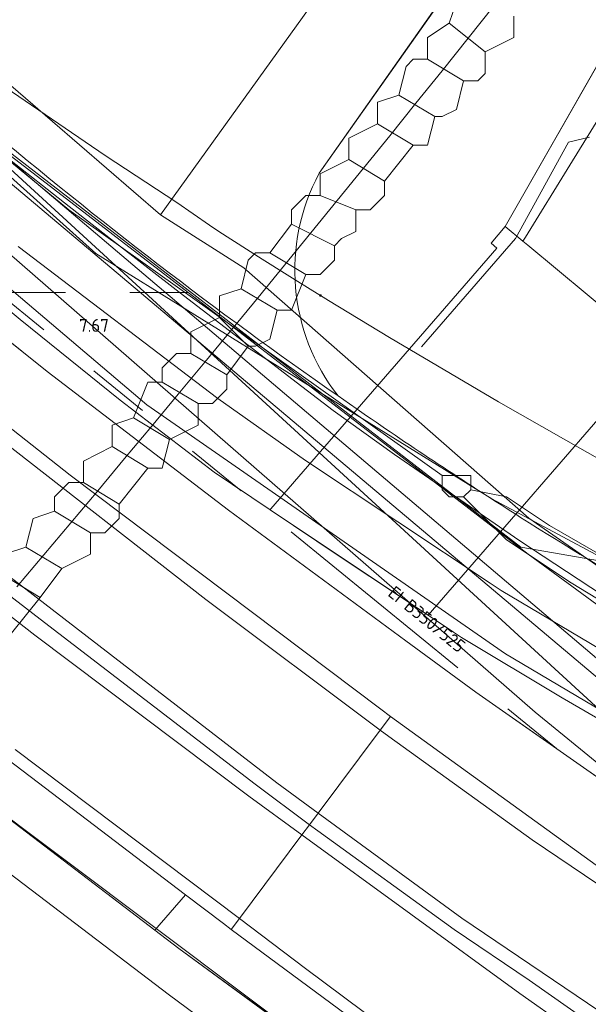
# Model space of a CAD drawing. Header units: metres. Extents: x 163628 to 167855, y 402678 to 405435.
# Tile 38 of 256: x 163945 to 163961, y 403128 to 403156. Entities that reach past the tile are written whole.
import ezdxf
from ezdxf.lldxf.tags import DXFTag

# ---------------------------------------------------------------- set-up
doc = ezdxf.new("R2010")
doc.units = ezdxf.units.M
doc.linetypes.add('X-CA190022.004-UO-WHM_Riolering gemeente_NLCS_v0.2$0$RI-GWA', pattern=[18.45, 6, -1.8, 1.75, -1.8, 1.75, -1.8, 1.75, -1.8])
doc.layers.get('0').update_dxf_attribs({"lineweight": 25})
for name, color, linetype, lineweight in [('X-CA190022.004-UO-BGT_Ondergrond$0$GE_117_WGIGeleideconstructie_Grens_GEM', 253, 'X-CA190022.004-UO-BGT_Ondergrond$0$Vangrail', 9), ('X-CA190022.004-UO-BGT_Ondergrond$0$GE_203_VGOHaag_Lijn_GEM', 253, 'X-CA190022.004-UO-BGT_Ondergrond$0$Heg', 9), ('X-CA190022.004-UO-BGT_Ondergrond$0$GE_214_Wegmarkering_Lijn_GEM', 253, 'Continuous', 9), ('X-CA190022.004-UO-BGT_Ondergrond$0$GE_244_Taludlijn_Lijn_GEM', 253, 'Continuous', 9), ('X-CA190022.004-UO-BGT_Ondergrond$0$GE_262_OSHMuurKleinerDan30cm_Lijn_GEM', 253, 'Continuous', 9), ('X-CA190022.004-UO-BGT_Ondergrond$0$GE_311_WGDRijbaanRegionaleweg_Vlak_GEM', 253, 'Continuous', 9), ('X-CA190022.004-UO-BGT_Ondergrond$0$GE_316_WGDFietspad_Vlak_GEM', 253, 'Continuous', 9), ('X-CA190022.004-UO-BGT_Ondergrond$0$GE_367_OWGBerm_groenvoorziening_grasenk_GEM', 253, 'Continuous', 9), ('X-CA190022.004-UO-BGT_Ondergrond$0$GE_401_OTDErf_Vlak_GEM', 253, 'Continuous', 9), ('X-CA190022.004-UO-BGT_Ondergrond$0$GE_461_BTDGraslandoverig_Vlak_GEM', 253, 'Continuous', 9), ('X-CA190022.004-UO-BGT_Ondergrond$0$GE_478_BTDGroenvoorziening_bosplantsoen_GEM', 253, 'Continuous', 9), ('X-CA190022.004-UO-KAD_Percelen$0$B-WE-KG-GRENS_PERCEEL-GV', 150, 'Continuous', 9), ('X-CA190022.004-UO-WHM_Riolering gemeente_NLCS_v0.2$0$B-WE-RI-BOB-T18', 214, 'Continuous', 15), ('X-CA190022.004-UO-WHM_Riolering gemeente_NLCS_v0.2$0$B-WE-RI-DIAMETER-T18', 214, 'Continuous', 15), ('X-CA190022.004-UO-WHM_Riolering gemeente_NLCS_v0.2$0$B-WE-RI-GWA_TRANSPORTLEIDING-G', 214, 'X-CA190022.004-UO-WHM_Riolering gemeente_NLCS_v0.2$0$RI-GWA', 15)]:
    doc.layers.add(name, color=color, linetype=linetype, lineweight=lineweight)
for name, color, linetype, lineweight, transparency in [('X-CA190022.004-UO-KLIC$0$B-OI-KL-DATA_EUROFIBER_0000560460_VECT_19O042615-G', 42, 'X-CA190022.004-UO-KLIC$0$1-200 EUROFIBER', 0, 0.25), ('X-CA190022.004-UO-KLIC$0$B-OI-KL-DATA_GLASNET VEGHEL B.V._0001106108_VECT_19O042615-G', 42, 'X-CA190022.004-UO-KLIC$0$KL-DATA-N', 0, 0.25), ('X-CA190022.004-UO-KLIC$0$B-OI-KL-DATA_KPN_0000546663_VECT_19O042615-G', 42, 'X-CA190022.004-UO-KLIC$0$1-200 TELEFONIE-KPN', 0, 0.25), ('X-CA190022.004-UO-KLIC$0$B-OI-KL-DATA_ZIGGO BV_0000546674_VECT_19O042615-G', 42, 'X-CA190022.004-UO-KLIC$0$1-200 ZIGGO', 0, 0.25), ('X-CA190022.004-UO-KLIC$0$B-OI-KL-WATER_BW_0000551269_VECT_19O042615-G', 42, 'X-CA190022.004-UO-KLIC$0$1-200 WATERLEIDING', 0, 0.25), ('X-CA190022.004-UO-KLIC$0$B-WE-KL-DATA_MANTELBUIS-G', 42, 'X-CA190022.004-UO-KLIC$0$1-200 DATA', 0, 0.25), ('X-CA190022.004-UO-KLIC$0$B-WE-KL-ET_LS-G', 42, 'X-CA190022.004-UO-KLIC$0$1-200 LAAGSPANNING', 0, 0.25), ('X-CA190022.004-UO-KLIC$0$B-WE-KL-ET_LS_HULPSTUK-S', 42, 'X-CA190022.004-UO-KLIC$0$1-200 LAAGSPANNING', 0, 0.25), ('X-CA190022.004-UO-KLIC$0$B-WE-KL-ET_LS_KABELBED-G', 42, 'X-CA190022.004-UO-KLIC$0$1-200 LAAGSPANNING', 0, 0.25), ('X-CA190022.004-UO-KLIC$0$B-WE-KL-ET_MS-G', 42, 'X-CA190022.004-UO-KLIC$0$1-200 MIDDENSPANNING', 0, 0.25), ('X-CA190022.004-UO-KLIC$0$B-WE-KL-ET_MS_DUCT-G', 42, 'X-CA190022.004-UO-KLIC$0$1-200 MIDDENSPANNING', 0, 0.25), ('X-CA190022.004-UO-KLIC$0$B-WE-KL-ET_MS_MANTELBUIS-G', 42, 'X-CA190022.004-UO-KLIC$0$1-200 MIDDENSPANNING', 0, 0.25), ('X-CA190022.004-UO-KLIC$0$B-WE-KL-GAS_LD-G', 42, 'X-CA190022.004-UO-KLIC$0$1-200 GASLEIDING LAGE DRUK', 0, 0.25), ('X-CA190022.004-UO-KLIC$0$V-WE-KL-ET_MS_KABELBED-G', 42, 'X-CA190022.004-UO-KLIC$0$1-200 MIDDENSPANNING', 0, 0.25)]:
    doc.layers.add(name, color=color, linetype=linetype, lineweight=lineweight, transparency=transparency)
doc.styles.add('X-CA190022.004-UO-KLIC$0$NLCS-ISO', font='NLCS-ISO.ttf')
doc.styles.add('X-CA190022.004-UO-KLIC$0$Standard', font='NLCS-ISO.ttf')
doc.styles.add('X-CA190022.004-UO-WHM_Riolering gemeente_NLCS_v0.2$0$NLCS-ISO-M200-T18', font='NLCS-ISO.ttf', dxfattribs={"height": 0.36})
doc.linetypes.add('X-CA190022.004-UO-BGT_Ondergrond$0$Heg', pattern='A,5,-1.5,[2,dgnlstyle-meierijstad.shx,S=0.007937,R=45,X=0,Y=0],-1.5', length=8)
doc.linetypes.add('X-CA190022.004-UO-BGT_Ondergrond$0$Vangrail', pattern='A,10,-1.5,[3,dgnlstyle-Veghel.shx,S=0.007937,R=90,X=0,Y=0.5],-1,[3,dgnlstyle-Veghel.shx,S=0.007937,R=270,X=0,Y=-0.5],-1.5', length=14)
doc.linetypes.add('X-CA190022.004-UO-KLIC$0$1-200 DATA', pattern='A,1.5,-0.6,["DATA",X-CA190022.004-UO-KLIC$0$NLCS-ISO,S=0.24,R=0,X=-0.5,Y=-0.12],-0.3', length=2.4)
doc.linetypes.add('X-CA190022.004-UO-KLIC$0$1-200 EUROFIBER', pattern='A,1.5,-0.6,["EURO",X-CA190022.004-UO-KLIC$0$NLCS-ISO,S=0.24,R=0,X=-0.5,Y=-0.12],-0.65', length=2.75)
doc.linetypes.add('X-CA190022.004-UO-KLIC$0$1-200 GASLEIDING LAGE DRUK', pattern='A,1.5,-0.6,["GAS LD",X-CA190022.004-UO-KLIC$0$NLCS-ISO,S=0.24,R=0,X=-0.5,Y=-0.12],-0.7', length=2.8)
doc.linetypes.add('X-CA190022.004-UO-KLIC$0$1-200 LAAGSPANNING', pattern='A,1.5,-0.6,["LS",X-CA190022.004-UO-KLIC$0$NLCS-ISO,S=0.24,R=0,X=-0.45,Y=-0.12],-0.05', length=2.15)
doc.linetypes.add('X-CA190022.004-UO-KLIC$0$1-200 MIDDENSPANNING', pattern='A,1.5,-0.6,["MS",X-CA190022.004-UO-KLIC$0$NLCS-ISO,S=0.24,R=0,X=-0.5,Y=-0.12],-0.05', length=2.15)
doc.linetypes.add('X-CA190022.004-UO-KLIC$0$1-200 TELEFONIE-KPN', pattern='A,1.5,-0.6,["KPN",X-CA190022.004-UO-KLIC$0$NLCS-ISO,S=0.24,R=0,X=-0.5,Y=-0.12],-0.3', length=2.4)
doc.linetypes.add('X-CA190022.004-UO-KLIC$0$1-200 WATERLEIDING', pattern='A,1.5,-0.6,["WATER",X-CA190022.004-UO-KLIC$0$NLCS-ISO,S=0.24,R=0,X=-0.5,Y=-0.12],-0.65', length=2.75)
doc.linetypes.add('X-CA190022.004-UO-KLIC$0$1-200 ZIGGO', pattern='A,1.5,-0.6,["ZIGGO",X-CA190022.004-UO-KLIC$0$NLCS-ISO,S=0.24,R=0,X=-0.5,Y=-0.12],-0.5', length=2.6)
tags = doc.linetypes.add('X-CA190022.004-UO-KLIC$0$KL-DATA-N', pattern='A,4,-1,[101,NLCS.SHX,S=0.5,R=0,X=0,Y=0],-1,4,-1,["D",X-CA190022.004-UO-KLIC$0$Standard,S=1,R=0,X=-0.25,Y=-0.5],-1.5', length=12.5).pattern_tags.tags
tags[18] = DXFTag(74, 10)

# ---------------------------------------------------------------- blocks, each defined once
blk = doc.blocks.new('X-CA190022.004-UO-KLIC$0$SKL-WTB_HULP_MOF-SO')
at = {"linetype": 'ByBlock', "lineweight": 18}
h = blk.add_hatch(color=0, dxfattribs=at)
h.dxf.hatch_style = 1
h.paths.add_polyline_path([(-0.5625, 0, 1), (0.5625, 0, 1)])
at = {"color": 0, "linetype": 'ByBlock', "lineweight": 18}
blk.add_circle((0, 0), 0.5625, dxfattribs=at)
at = {"color": 0, "linetype": 'ByBlock', "lineweight": 18, "style": 'X-CA190022.004-UO-KLIC$0$NLCS-ISO', "flags": 1}
for tag, p in [('TYPE', (1.5, 0)), ('OMSCHRIJVING', (1.5, -3)), ('LABEL', (1.5, -1.5))]:
    blk.add_attdef(tag, p, '', height=1, dxfattribs=at)

msp = doc.modelspace()

# ---------------------------------------------------------------- linework, layer by layer
at = {"layer": 'X-CA190022.004-UO-BGT_Ondergrond$0$GE_117_WGIGeleideconstructie_Grens_GEM'}
for p, q in [((163948.49, 403130.221), (163934.527, 403140.883)), ((163949.159, 403129.71), (163948.49, 403130.221)), ((163960.551, 403121.41), (163949.159, 403129.71))]:
    msp.add_line(p, q, dxfattribs=at)
at = {"layer": 'X-CA190022.004-UO-BGT_Ondergrond$0$GE_203_VGOHaag_Lijn_GEM'}
for p, q in [((163937.696, 403152.028), (163945.493, 403145.795)), ((163945.493, 403145.795), (163950.545, 403141.93)), ((163950.545, 403141.93), (163951.254, 403141.408)), ((163951.254, 403141.408), (163955.492, 403138.29)), ((163955.492, 403138.29), (163957.441, 403136.855)), ((163957.441, 403136.855), (163967.993, 403129.482))]:
    msp.add_line(p, q, dxfattribs=at)
at = {"layer": 'X-CA190022.004-UO-BGT_Ondergrond$0$GE_214_Wegmarkering_Lijn_GEM'}
for p, q in [((163944.681, 403149.278), (163950.248, 403145.046)), ((163949.912, 403139.441), (163942.066, 403145.559)), ((163950.248, 403145.046), (163952.696, 403143.315)), ((163952.696, 403143.315), (163957.844, 403139.897)), ((163941.217, 403142.554), (163951.895, 403134.331)), ((163945.145, 403138.443), (163941.559, 403141.238)), ((163957.844, 403139.897), (163958.151, 403139.693)), ((163958.151, 403139.693), (163963.566, 403136.469)), ((163954.78, 403135.8), (163949.912, 403139.441)), ((163951.112, 403133.956), (163945.145, 403138.443)), ((163955.021, 403135.62), (163954.78, 403135.8)), ((163959.013, 403132.74), (163955.021, 403135.62)), ((163950.851, 403130.547), (163944.603, 403135.258)), ((163951.895, 403134.331), (163953.049, 403133.486)), ((163952.594, 403132.878), (163951.112, 403133.956)), ((163953.049, 403133.486), (163957.05, 403130.556)), ((163958.666, 403128.462), (163952.594, 403132.878)), ((163961.799, 403130.863), (163959.013, 403132.74)), ((163952.692, 403129.159), (163950.851, 403130.547)), ((163957.05, 403130.556), (163962.241, 403127.045)), ((163962.435, 403121.908), (163952.692, 403129.159)), ((163962.663, 403125.664), (163958.666, 403128.462))]:
    msp.add_line(p, q, dxfattribs=at)
at = {"layer": 'X-CA190022.004-UO-BGT_Ondergrond$0$GE_244_Taludlijn_Lijn_GEM'}
msp.add_line((163953.079, 403151.319), (163984.79, 403196.36), dxfattribs=at)
at = {"layer": 'X-CA190022.004-UO-BGT_Ondergrond$0$GE_244_Taludlijn_Lijn_GEM', "extrusion": (0, 0, -1)}
msp.add_arc((-163958.083, 403148.616), 5.688, 321.9715, 28.3774, dxfattribs=at)
at = {"layer": 'X-CA190022.004-UO-BGT_Ondergrond$0$GE_262_OSHMuurKleinerDan30cm_Lijn_GEM'}
msp.add_line((163958.262, 403149.84), (163962.345, 403156.987), dxfattribs=at)
at = {"layer": 'X-CA190022.004-UO-BGT_Ondergrond$0$GE_311_WGDRijbaanRegionaleweg_Vlak_GEM', "flags": 128}
for points in [[(163920.519, 403163.071), (163933.469, 403152.357), (163934.601, 403151.471), (163934.857, 403151.796), (163946.13, 403142.901), (163954.791, 403136.379), (163955.065, 403136.181), (163954.78, 403135.8), (163953.049, 403133.486), (163952.809, 403133.164), (163951.294, 403134.291), (163945.418, 403138.801), (163941.007, 403142.194), (163933.24, 403148.394), (163928.384, 403152.249), (163916.518, 403162.099), (163903.183, 403173.423), (163898.284, 403177.583), (163898.606, 403177.946), (163900.495, 403180.081), (163905.334, 403175.934), (163909.887, 403172.032), (163920.519, 403163.071)], [(163898.284, 403177.583), (163903.183, 403173.423), (163916.518, 403162.099), (163928.384, 403152.249), (163933.24, 403148.394), (163941.007, 403142.194), (163945.418, 403138.801), (163951.294, 403134.291), (163952.809, 403133.164), (163952.594, 403132.878), (163950.851, 403130.547), (163950.626, 403130.246), (163950.406, 403130.409), (163949.351, 403131.211), (163940.676, 403137.809), (163933.352, 403143.473), (163927.68, 403148.011), (163919.527, 403154.687), (163905.759, 403166.231), (163895.843, 403174.724), (163896.143, 403175.075), (163897.991, 403177.241), (163898.284, 403177.583)], [(163999.653, 403100.092), (163994.921, 403103.512), (163986.224, 403109.663), (163971.101, 403119.837), (163971.357, 403120.207), (163962.92, 403126.033), (163958.927, 403128.828), (163956.841, 403130.246), (163953.041, 403132.991), (163952.809, 403133.164), (163953.049, 403133.486), (163954.78, 403135.8), (163955.065, 403136.181)], [(163955.065, 403136.181), (163963.278, 403130.238), (163973.934, 403122.89), (163974.409, 403122.57), (163993.429, 403109.739), (164000.422, 403104.701), (164006.115, 403100.56), (164010.782, 403097.134)], [(163995.891, 403096.032), (163979.592, 403108.808), (163971.758, 403114.67), (163959.772, 403123.476), (163950.626, 403130.246), (163950.851, 403130.547), (163952.594, 403132.878), (163952.809, 403133.164), (163953.041, 403132.991), (163956.841, 403130.246), (163958.927, 403128.828), (163962.92, 403126.033), (163971.357, 403120.207), (163971.101, 403119.837), (163971.911, 403118.992), (163985.663, 403108.847)]]:
    msp.add_lwpolyline(points, dxfattribs=at)
at = {"layer": 'X-CA190022.004-UO-BGT_Ondergrond$0$GE_316_WGDFietspad_Vlak_GEM', "flags": 128}
for points in [[(163990.62, 403194.254), (163989.832, 403192.974), (163987.326, 403188.902), (163964.909, 403152.475), (163962.481, 403148.529), (163961.588, 403147.078), (163961.377, 403147.253), (163958.889, 403149.319), (163958.757, 403149.429), (163958.826, 403149.541), (163960.066, 403151.549), (163986.75, 403194.75), (163987.617, 403196.154)], [(164012.494, 403101.859), (163998.533, 403113.73), (163995.897, 403115.633), (163991.262, 403118.788), (163986.435, 403121.788), (163986.033, 403122.021), (163975.135, 403128.083), (163965.427, 403133.463), (163959.852, 403136.703), (163957.048, 403138.382), (163956.822, 403138.531), (163956.112, 403139.002), (163953.66, 403140.628), (163951.705, 403141.939), (163950.143, 403142.986), (163947.528, 403144.995), (163944.734, 403147.241), (163935.992, 403154.517)], [(163961.991, 403145.774), (163958.556, 403141.816), (163956.112, 403139.002), (163951.705, 403141.939), (163951.732, 403141.97), (163954.136, 403144.742), (163958.031, 403149.233), (163957.874, 403149.369), (163958.262, 403149.84), (163958.757, 403149.429), (163958.889, 403149.319), (163961.377, 403147.253), (163961.588, 403147.078), (163961.844, 403146.865), (163962.619, 403146.221), (163962.143, 403145.651), (163961.991, 403145.774)], [(163953.603, 403145.112), (163953.919, 403144.892), (163954.136, 403144.742), (163954.263, 403144.654)], [(163958.556, 403141.816), (163958.624, 403141.772), (163958.692, 403141.729)]]:
    msp.add_lwpolyline(points, dxfattribs=at)
at = {"layer": 'X-CA190022.004-UO-BGT_Ondergrond$0$GE_316_WGDFietspad_Vlak_GEM'}
for centre, radius, start, end in [((164031.914, 403257.508), 136.987, 229.93499, 235.13363), ((164024.573, 403246.345), 123.63, 235.33967, 237.72485), ((164031.966, 403257.831), 137.291, 237.74317, 239.60802)]:
    msp.add_arc(centre, radius, start, end, dxfattribs=at)
at = {"layer": 'X-CA190022.004-UO-BGT_Ondergrond$0$GE_367_OWGBerm_groenvoorziening_grasenk_GEM', "flags": 128}
for points in [[(163803.702, 403253.9), (163845.825, 403217.695), (163864.348, 403201.77), (163873.321, 403194.035), (163881.892, 403186.646), (163895.843, 403174.724), (163905.759, 403166.231), (163919.527, 403154.687), (163927.68, 403148.011), (163933.352, 403143.473), (163940.676, 403137.809), (163949.351, 403131.211), (163948.49, 403130.221), (163934.527, 403140.883), (163930.602, 403143.645), (163923.544, 403149.674), (163902.475, 403167.394), (163877.352, 403188.924), (163870.972, 403194.353), (163868.994, 403196.036), (163860.428, 403203.445), (163846.23, 403215.725), (163840.418, 403220.803)], [(163987.617, 403196.154), (163986.75, 403194.75), (163960.066, 403151.549), (163958.826, 403149.541), (163958.757, 403149.429), (163958.262, 403149.84), (163962.345, 403156.987), (163965.216, 403161.371), (163983.766, 403191.674), (163987.046, 403197.109), (163988.119, 403198.58)], [(163935.992, 403154.517), (163944.734, 403147.241), (163947.528, 403144.995), (163950.143, 403142.986), (163951.705, 403141.939), (163953.66, 403140.628), (163956.112, 403139.002), (163956.822, 403138.531), (163957.048, 403138.382), (163959.852, 403136.703), (163965.427, 403133.463), (163975.135, 403128.083), (163986.033, 403122.021), (163986.435, 403121.788), (163991.262, 403118.788), (163995.897, 403115.633), (163998.533, 403113.73), (164012.494, 403101.859), (164019.662, 403095.157)], [(164018.347, 403093.643), (164005.092, 403103.832), (163990.198, 403114.381), (163980.128, 403121.322), (163975.661, 403124.326), (163967.993, 403129.482), (163957.441, 403136.855), (163955.492, 403138.29), (163951.254, 403141.408), (163950.545, 403141.93), (163945.493, 403145.795), (163937.696, 403152.028)], [(163937.696, 403152.028), (163945.493, 403145.795), (163950.545, 403141.93), (163951.254, 403141.408), (163955.492, 403138.29), (163957.441, 403136.855), (163967.993, 403129.482), (163975.661, 403124.326)], [(164010.782, 403097.134), (164006.115, 403100.56), (164000.422, 403104.701), (163993.429, 403109.739), (163974.409, 403122.57), (163973.934, 403122.89), (163963.278, 403130.238), (163955.065, 403136.181), (163954.791, 403136.379), (163946.13, 403142.901), (163934.857, 403151.796)], [(163948.49, 403130.221), (163949.351, 403131.211), (163950.406, 403130.409), (163950.626, 403130.246), (163959.772, 403123.476), (163971.758, 403114.67), (163979.592, 403108.808), (163995.891, 403096.032), (164013.529, 403081.379), (164017.355, 403078.103), (164017.262, 403077.977), (164017.337, 403077.882), (164019.021, 403076.486), (164022.704, 403073.552), (164058.231, 403042.158), (164070.693, 403030.945), (164092.034, 403011.678), (164099.549, 403004.896), (164099.59, 403004.859), (164106.209, 402998.94)], [(164127.839, 402978.482), (164101.235, 403001.64), (164079.26, 403021.488), (164058.262, 403040.438), (164036.514, 403059.82), (164021.837, 403072.213), (164017.807, 403075.616), (164016.653, 403076.591), (164013.889, 403078.924), (164012.875, 403079.78), (164007.713, 403084.139), (163990.477, 403098.694), (163974.748, 403110.932), (163960.551, 403121.41), (163949.159, 403129.71), (163948.49, 403130.221)]]:
    msp.add_lwpolyline(points, dxfattribs=at)
at = {"layer": 'X-CA190022.004-UO-BGT_Ondergrond$0$GE_401_OTDErf_Vlak_GEM', "flags": 128}
msp.add_lwpolyline([(163987.49, 403198.9), (163984.79, 403196.36), (163953.079, 403151.319)], dxfattribs=at)
at = {"layer": 'X-CA190022.004-UO-BGT_Ondergrond$0$GE_401_OTDErf_Vlak_GEM', "extrusion": (0, 0, -1)}
msp.add_arc((-164031.914, 403257.508), 136.987, 304.86637, 310.06501, dxfattribs=at)
at = {"layer": 'X-CA190022.004-UO-BGT_Ondergrond$0$GE_401_OTDErf_Vlak_GEM'}
msp.add_arc((163958.083, 403148.616), 5.688, 151.6226, 218.0285, dxfattribs=at)
at = {"layer": 'X-CA190022.004-UO-BGT_Ondergrond$0$GE_461_BTDGraslandoverig_Vlak_GEM', "flags": 128}
for points in [[(163954.263, 403144.654), (163954.136, 403144.742), (163958.031, 403149.233), (163957.874, 403149.369), (163958.262, 403149.84), (163958.757, 403149.429), (163958.889, 403149.319), (163961.377, 403147.253), (163961.588, 403147.078), (163961.844, 403146.865), (163962.619, 403146.221), (163962.673, 403146.176), (163962.597, 403146.086), (163962.549, 403146.032), (163962.979, 403145.657)], [(163958.692, 403141.729), (163958.624, 403141.772), (163958.556, 403141.816)], [(163934.527, 403140.883), (163948.49, 403130.221), (163949.159, 403129.71), (163960.551, 403121.41), (163974.748, 403110.932), (163990.477, 403098.694), (164007.713, 403084.139), (164005.373, 403072.551), (163988.737, 403085.446), (163972.816, 403097.727), (163956.594, 403110.308), (163942.936, 403120.728)]]:
    msp.add_lwpolyline(points, dxfattribs=at)
at = {"layer": 'X-CA190022.004-UO-BGT_Ondergrond$0$GE_461_BTDGraslandoverig_Vlak_GEM', "extrusion": (0, 0, -1)}
for centre, radius, start, end in [((-164024.573, 403246.345), 123.63, 302.27515, 304.66033), ((-164031.966, 403257.831), 137.291, 300.39198, 302.25683)]:
    msp.add_arc(centre, radius, start, end, dxfattribs=at)
at = {"layer": 'X-CA190022.004-UO-BGT_Ondergrond$0$GE_478_BTDGroenvoorziening_bosplantsoen_GEM', "flags": 128}
for points in [[(163953.079, 403151.319), (163984.79, 403196.36), (163987.49, 403198.9), (163988.119, 403198.58), (163987.046, 403197.109), (163983.766, 403191.674)], [(163983.766, 403191.674), (163965.216, 403161.371), (163962.345, 403156.987), (163958.262, 403149.84), (163957.874, 403149.369), (163958.031, 403149.233), (163954.136, 403144.742), (163953.919, 403144.892), (163953.603, 403145.112)]]:
    msp.add_lwpolyline(points, dxfattribs=at)
at = {"layer": 'X-CA190022.004-UO-BGT_Ondergrond$0$GE_478_BTDGroenvoorziening_bosplantsoen_GEM', "extrusion": (0, 0, -1)}
msp.add_arc((-163958.083, 403148.616), 5.688, 321.9715, 28.3774, dxfattribs=at)
at = {"layer": 'X-CA190022.004-UO-KAD_Percelen$0$B-WE-KG-GRENS_PERCEEL-GV', "flags": 128}
for points in [[(163804.154, 403247.719), (163832.005, 403224.052), (163846.648, 403211.559), (163856.763, 403203.077), (163864.145, 403195.719), (163884.246, 403175.487), (163896.276, 403164.94), (163918.572, 403145.78), (163948.726, 403120.039), (163983.216, 403090.521), (164005.008, 403078.166), (164007.974, 403081.606), (163961.91, 403121.39), (163953.603, 403126.462), (163938.264, 403137.97), (163916.342, 403155.991), (163884.498, 403183.483), (163808.515, 403248.408)], [(163986.605, 403201.417), (163968.541, 403177.106), (163960.787, 403167.032), (163948.647, 403150.158), (163950.972, 403148.683), (163958.92, 403141.707), (163962.213, 403139.418), (163967.598, 403136.566), (163971.386, 403140.995), (163973.192, 403147.657), (163987.804, 403173.587), (163992.826, 403182.499), (163997.274, 403190.392), (164002.602, 403194.402), (164007.717, 403196.092), (164012.586, 403196.489), (164025.53, 403196.047), (164053.928, 403195.784), (164053.307, 403194.256), (164078.696, 403196.309)], [(164019.807, 403116.013), (164005.48, 403127.627), (163986.647, 403139.42), (163980.651, 403143.091), (163973.192, 403147.657), (163971.386, 403140.995), (163967.598, 403136.566), (163962.213, 403139.418), (163958.92, 403141.707), (163950.972, 403148.683), (163948.647, 403150.158), (163940.36, 403157.321)], [(163938.264, 403137.97), (163953.603, 403126.462), (163961.91, 403121.39), (164007.974, 403081.606), (164017.162, 403092.265), (164019.797, 403095.322), (164005.39, 403108.04), (164003.042, 403110.051), (164000.645, 403112.005), (163998.202, 403113.9), (163995.713, 403115.734), (163993.18, 403117.508), (163990.605, 403119.219), (163987.989, 403120.867), (163985.333, 403122.451), (163982.64, 403123.97), (163970.089, 403130.861), (163970.126, 403130.903), (163958.273, 403137.927), (163948.27, 403144.864), (163940.35, 403151.579)], [(163940.35, 403151.579), (163948.27, 403144.864), (163958.273, 403137.927), (163970.126, 403130.903), (163970.089, 403130.861), (163982.64, 403123.97), (163985.333, 403122.451), (163987.989, 403120.867), (163990.605, 403119.219), (163993.18, 403117.508), (163995.713, 403115.734), (163998.202, 403113.9), (164000.645, 403112.005), (164003.042, 403110.051), (164005.39, 403108.04), (164019.797, 403095.322)]]:
    msp.add_lwpolyline(points, dxfattribs=at)
msp.add_lwpolyline([(163948.647, 403150.158), (163960.787, 403167.032), (163968.541, 403177.106), (163986.605, 403201.417), (163996.216, 403211.855), (163988.184, 403214.062), (163979.185, 403216.917), (163970.796, 403220.008), (163962.596, 403223.723), (163956.21, 403226.861), (163949.701, 403230.332), (163944.042, 403233.467), (163905.049, 403187.482), (163904.209, 403186.487), (163907.149, 403183.976), (163939.512, 403156.336), (163940.36, 403157.321)], close=True, dxfattribs=at)
at = {"layer": 'X-CA190022.004-UO-KLIC$0$B-OI-KL-DATA_EUROFIBER_0000560460_VECT_19O042615-G', "flags": 128}
msp.add_lwpolyline([(164067.5, 403058.3), (164046.7, 403076.9), (164031.3, 403091.1), (164018.3, 403101.9), (164008.3, 403111.1), (163998.9, 403118.3), (163984.7, 403127.3), (163975.7, 403132.3), (163972.1, 403132.3), (163971.9, 403132.5), (163961.1, 403139.1), (163958.9, 403140.7), (163940.7, 403154.7), (163937.1, 403157.7), (163913.9, 403176.9), (163913.1, 403179.5), (163909.9, 403181.9), (163909.1, 403182.9), (163907.9, 403184.5), (163907.3, 403186.5), (163907.3, 403188.9), (163907.5, 403189.7), (163907.9, 403191.7), (163901.7, 403196.3), (163899.7, 403198.1), (163896.7, 403200.9), (163894.9, 403201.1)], dxfattribs=at)
at = {"layer": 'X-CA190022.004-UO-KLIC$0$B-OI-KL-DATA_GLASNET VEGHEL B.V._0001106108_VECT_19O042615-G', "ltscale": 0.2, "flags": 128}
for points in [[(163957.5, 403156.3), (163956.9, 403156.1), (163956.7, 403155.5)], [(163958.5, 403155.7), (163958.5, 403155.1), (163957.7, 403154.7)], [(163956.7, 403155.5), (163956.1, 403155.1), (163956.1, 403154.5)], [(163956.7, 403155.5), (163957.7, 403154.7)], [(163956.1, 403154.5), (163955.7, 403154.5), (163955.5, 403154.3), (163955.3, 403153.5)], [(163956.1, 403154.5), (163957.1, 403153.9)], [(163957.7, 403154.7), (163957.7, 403154.1), (163957.5, 403153.9), (163957.1, 403153.9)], [(163957.1, 403153.9), (163956.9, 403153.1), (163956.5, 403152.9), (163956.3, 403152.9)], [(163955.3, 403153.5), (163954.7, 403153.3), (163954.7, 403152.7)], [(163955.3, 403153.5), (163956.3, 403152.9)], [(163956.3, 403152.9), (163956.1, 403152.1), (163955.7, 403152.1)], [(163954.7, 403152.7), (163953.9, 403152.3), (163953.9, 403151.7)], [(163954.7, 403152.7), (163955.7, 403152.1)], [(163955.7, 403152.1), (163954.9, 403151.1)], [(163953.9, 403151.7), (163953.1, 403151.3), (163953.1, 403150.7)], [(163953.9, 403151.7), (163954.9, 403151.1)], [(163954.9, 403151.1), (163954.9, 403150.7), (163954.5, 403150.3), (163954.1, 403150.3)], [(163953.1, 403150.7), (163952.7, 403150.7), (163952.3, 403150.3), (163952.3, 403149.9)], [(163953.1, 403150.7), (163954.1, 403150.3)], [(163954.1, 403150.3), (163954.1, 403149.7), (163953.7, 403149.5), (163953.5, 403149.3)], [(163952.3, 403149.9), (163951.7, 403149.1)], [(163952.3, 403149.9), (163953.5, 403149.3)], [(163953.5, 403149.3), (163953.5, 403148.9), (163953.1, 403148.5), (163952.7, 403148.5)], [(163951.7, 403149.1), (163951.3, 403149.1), (163951.1, 403148.9), (163950.9, 403148.1)], [(163951.7, 403149.1), (163952.7, 403148.5)], [(163952.7, 403148.5), (163952.3, 403147.5), (163951.9, 403147.5)], [(163950.9, 403148.1), (163950.3, 403147.9), (163950.3, 403147.3)], [(163950.9, 403148.1), (163951.9, 403147.5)], [(163951.9, 403147.5), (163951.7, 403146.7), (163951.3, 403146.5), (163951.1, 403146.5)], [(163950.3, 403147.3), (163949.5, 403146.9), (163949.5, 403146.3)], [(163950.3, 403147.3), (163951.1, 403146.5)], [(163951.1, 403146.5), (163950.5, 403145.7)], [(163949.5, 403146.3), (163949.1, 403146.3), (163948.7, 403145.9), (163948.7, 403145.5)], [(163949.5, 403146.3), (163950.5, 403145.7)], [(163950.5, 403145.7), (163950.5, 403145.3), (163950.1, 403144.9), (163949.7, 403144.9)], [(163948.7, 403145.5), (163948.3, 403145.5), (163947.9, 403144.5)], [(163948.7, 403145.5), (163949.7, 403144.9)], [(163949.7, 403144.9), (163949.7, 403144.3), (163948.9, 403143.9)], [(163947.9, 403144.5), (163947.3, 403144.3), (163947.3, 403143.7)], [(163947.9, 403144.5), (163948.9, 403143.9)], [(163948.9, 403143.9), (163948.7, 403143.1), (163948.3, 403143.1)], [(163947.3, 403143.7), (163946.5, 403143.3), (163946.5, 403142.7)], [(163947.3, 403143.7), (163948.3, 403143.1)], [(163948.3, 403143.1), (163947.5, 403142.1)], [(163946.5, 403142.7), (163946.1, 403142.7), (163945.7, 403142.3), (163945.7, 403141.9)], [(163946.5, 403142.7), (163947.5, 403142.1)], [(163945.7, 403141.9), (163945.1, 403141.7), (163944.9, 403140.9)], [(163945.7, 403141.9), (163946.7, 403141.3)], [(163947.5, 403142.1), (163947.5, 403141.7), (163947.1, 403141.3), (163946.7, 403141.3)], [(163946.7, 403141.3), (163946.7, 403140.7), (163945.9, 403140.3)], [(163944.9, 403140.9), (163944.3, 403140.7), (163944.3, 403140.1)], [(163944.9, 403140.9), (163945.9, 403140.3)], [(163945.9, 403140.3), (163945.3, 403139.5)], [(163944.3, 403140.1), (163945.3, 403139.5)], [(163945.3, 403139.5), (163944.5, 403138.5)]]:
    msp.add_lwpolyline(points, dxfattribs=at)
at = {"layer": 'X-CA190022.004-UO-KLIC$0$B-OI-KL-DATA_KPN_0000546663_VECT_19O042615-G', "flags": 128}
for points in [[(163890.5, 403194.9), (163890.5, 403194.5), (163890.7, 403194.3), (163897.3, 403189.1), (163897.3, 403188.7), (163897.7, 403188.3), (163901.9, 403185.3), (163902.9, 403184.3), (163926.1, 403164.3), (163936.7, 403155.9), (163938.9, 403153.9), (163959.1, 403136.3), (163963.5, 403132.7), (163963.9, 403132.7), (163963.9, 403133.1), (163964.3, 403133.3), (163965.9, 403136.1)], [(163913.7, 403177.5), (163914.7, 403176.3), (163917.9, 403173.7), (163939.3, 403156.5), (163940.3, 403155.5), (163943.9, 403152.1), (163946.1, 403150.3), (163956.5, 403142.9)], [(163956.5, 403142.9), (163957.3, 403142.9), (163957.3, 403142.5)], [(163956.5, 403142.9), (163956.5, 403142.5), (163956.7, 403142.3), (163957.1, 403142.3)], [(163957.3, 403142.5), (163957.1, 403142.3)], [(163957.3, 403142.5), (163958.3, 403142.3), (163959.5, 403141.5), (163966.1, 403137.7), (163966.1, 403137.3)], [(163957.1, 403142.3), (163958.3, 403141.1), (163960.1, 403139.9), (163965.7, 403136.5)]]:
    msp.add_lwpolyline(points, dxfattribs=at)
at = {"layer": 'X-CA190022.004-UO-KLIC$0$B-OI-KL-DATA_ZIGGO BV_0000546674_VECT_19O042615-G', "flags": 128}
msp.add_lwpolyline([(163907.3, 403188.5), (163907.5, 403185.1), (163907.7, 403184.7), (163908.9, 403183.1), (163912.5, 403179.7), (163926.5, 403166.9), (163933.1, 403161.3), (163967.3, 403132.3)], dxfattribs=at)
at = {"layer": 'X-CA190022.004-UO-KLIC$0$B-OI-KL-WATER_BW_0000551269_VECT_19O042615-G', "flags": 128}
msp.add_lwpolyline([(163925.3, 403166.7), (163958.7, 403140.9), (163963.3, 403140.1), (163984.1, 403128.7), (163985.9, 403127.5), (164003.1, 403116.3), (164017.3, 403103.9)], dxfattribs=at)
at = {"layer": 'X-CA190022.004-UO-KLIC$0$B-WE-KL-DATA_MANTELBUIS-G'}
for points in [[(163957.953, 403155.991), (163957.228, 403155.084)], [(163957.228, 403155.084), (163956.501, 403154.177)], [(163956.501, 403154.177), (163955.773, 403153.272)], [(163955.773, 403153.272), (163955.043, 403152.367)], [(163955.043, 403152.367), (163954.312, 403151.463)], [(163954.312, 403151.463), (163953.579, 403150.56)], [(163953.579, 403150.56), (163952.845, 403149.658)], [(163952.845, 403149.658), (163952.108, 403148.756)], [(163952.108, 403148.756), (163951.37, 403147.856)], [(163951.37, 403147.856), (163950.63, 403146.956)], [(163950.63, 403146.956), (163949.888, 403146.057)], [(163949.888, 403146.057), (163949.145, 403145.16)], [(163949.145, 403145.16), (163948.399, 403144.263)], [(163948.399, 403144.263), (163947.652, 403143.367)], [(163947.652, 403143.367), (163946.903, 403142.472)], [(163946.903, 403142.472), (163946.152, 403141.577)], [(163946.152, 403141.577), (163945.399, 403140.684)], [(163945.399, 403140.684), (163944.645, 403139.792)]]:
    msp.add_lwpolyline(points, dxfattribs=at)
at = {"layer": 'X-CA190022.004-UO-KLIC$0$B-WE-KL-ET_LS-G'}
for points in [[(163942.462, 403154.98), (163947.112, 403151.814), (163949.107, 403150.505), (163950.014, 403149.877), (163950.278, 403149.701), (163951.487, 403148.921), (163952.182, 403148.485), (163952.553, 403148.256), (163953.023, 403147.967), (163953.111, 403147.913), (163953.338, 403147.775), (163955.04, 403146.743), (163958.072, 403144.953), (163961.159, 403143.196)], [(163956.216, 403122.998), (163955.807, 403123.3), (163948.906, 403128.409), (163939.154, 403135.825), (163935.518, 403138.637)]]:
    msp.add_lwpolyline(points, dxfattribs=at)
at = {"layer": 'X-CA190022.004-UO-KLIC$0$B-WE-KL-ET_LS_KABELBED-G'}
msp.add_lwpolyline([(163942.462, 403154.98), (163947.112, 403151.814), (163949.107, 403150.505), (163950.014, 403149.877), (163950.278, 403149.701), (163951.487, 403148.921), (163952.182, 403148.485), (163952.553, 403148.256), (163953.023, 403147.967), (163953.111, 403147.913), (163953.338, 403147.775), (163955.04, 403146.743), (163958.072, 403144.953), (163961.159, 403143.196)], dxfattribs=at)
at = {"layer": 'X-CA190022.004-UO-KLIC$0$B-WE-KL-ET_MS-G', "linetype": 'X-CA190022.004-UO-KLIC$0$1-200 MIDDENSPANNING'}
for points in [[(163890.247, 403196.727), (163894.52, 403192.474), (163906.675, 403182.25), (163938.995, 403154.606), (163942.185, 403153.52), (163967.463, 403130.332), (163971.116, 403128.319), (163971.18, 403128.284)], [(163890.247, 403196.727), (163894.52, 403192.474), (163906.675, 403182.25), (163938.995, 403154.606), (163942.185, 403153.52), (163967.463, 403130.332), (163971.116, 403128.319), (163971.18, 403128.284), (163972.062, 403127.797), (163972.859, 403127.358)], [(163890.247, 403196.727), (163894.52, 403192.474), (163906.675, 403182.25), (163938.995, 403154.606), (163942.185, 403153.52), (163967.463, 403130.332), (163971.116, 403128.319), (163971.18, 403128.284), (163972.062, 403127.797), (163972.859, 403127.358), (163973.642, 403126.927)], [(163890.247, 403196.727), (163894.52, 403192.474), (163906.675, 403182.25), (163938.995, 403154.606), (163942.185, 403153.52), (163967.463, 403130.332), (163971.116, 403128.319), (163971.18, 403128.284), (163972.062, 403127.797), (163890.247, 403196.727)], [(163944.309, 403151.805), (163946.102, 403150.392), (163947.337, 403149.429), (163949.169, 403148.009), (163951.213, 403146.434), (163952.315, 403145.589), (163953.469, 403144.706), (163955.176, 403143.483), (163958.673, 403141.071), (163962.279, 403138.704), (163962.749, 403138.41), (163963.205, 403138.129), (163966.956, 403136.042), (163967.251, 403135.905), (163967.531, 403135.782), (163967.796, 403135.673), (163968.306, 403135.716), (163968.622, 403136.118), (163969.65, 403136.339), (163969.867, 403136.23)]]:
    msp.add_lwpolyline(points, dxfattribs=at)
at = {"layer": 'X-CA190022.004-UO-KLIC$0$B-WE-KL-ET_MS_DUCT-G'}
msp.add_lwpolyline([(163958.545, 403149.504), (163955.927, 403146.48)], dxfattribs=at)
at = {"layer": 'X-CA190022.004-UO-KLIC$0$B-WE-KL-ET_MS_MANTELBUIS-G'}
msp.add_lwpolyline([(163958.545, 403149.504), (163955.927, 403146.48)], dxfattribs=at)
at = {"layer": 'X-CA190022.004-UO-KLIC$0$B-WE-KL-GAS_LD-G'}
msp.add_lwpolyline([(163943.46, 403152.124), (163946.852, 403149.08), (163957.887, 403142.242), (163966.071, 403137.87), (163978.081, 403132.212), (163979.37, 403131.617), (163981.055, 403131.796), (163988.769, 403126.473), (163990.424, 403125.491), (163992.076, 403124.477), (163994.064, 403123.212), (163995.81, 403122.058), (163998.557, 403120.159), (164001.224, 403118.206), (164002.078, 403117.565), (164003.454, 403116.501), (164005.866, 403114.561), (164007.407, 403113.272), (164008.719, 403112.141), (164015.71, 403105.988), (164022.201, 403107.474), (164024.686, 403105.302)], dxfattribs=at)
at = {"layer": 'X-CA190022.004-UO-KLIC$0$V-WE-KL-ET_MS_KABELBED-G'}
for points in [[(163960.608, 403152.329), (163960.024, 403152.189), (163958.545, 403149.504)], [(163958.545, 403149.504), (163955.927, 403146.48)]]:
    msp.add_lwpolyline(points, dxfattribs=at)
at = {"layer": 'X-CA190022.004-UO-WHM_Riolering gemeente_NLCS_v0.2$0$B-WE-RI-GWA_TRANSPORTLEIDING-G'}
for p, q in [((163938, 403152.992), (163976, 403121.984)), ((163940, 403148), (163949.401, 403148))]:
    msp.add_line(p, q, dxfattribs=at)

# ---------------------------------------------------------------- block references
at = {"layer": 'X-CA190022.004-UO-KLIC$0$B-WE-KL-ET_LS_HULPSTUK-S', "xscale": 0.04, "yscale": 0.04, "zscale": 0.2}
msp.add_blockref('X-CA190022.004-UO-KLIC$0$SKL-WTB_HULP_MOF-SO', (163953.111, 403147.913), dxfattribs=at)

# ---------------------------------------------------------------- texts
at = {"layer": 'X-CA190022.004-UO-WHM_Riolering gemeente_NLCS_v0.2$0$B-WE-RI-BOB-T18', "style": 'X-CA190022.004-UO-WHM_Riolering gemeente_NLCS_v0.2$0$NLCS-ISO-M200-T18'}
msp.add_text('7.67', height=0.36, dxfattribs=at).set_placement((163946.381, 403146.9))
at = {"layer": 'X-CA190022.004-UO-WHM_Riolering gemeente_NLCS_v0.2$0$B-WE-RI-DIAMETER-T18', "style": 'X-CA190022.004-UO-WHM_Riolering gemeente_NLCS_v0.2$0$NLCS-ISO-M200-T18'}
msp.add_text('EI B350/525', height=0.36, rotation=320.7968, dxfattribs=at).set_placement((163954.966, 403139.564))

doc.saveas('drawing.dxf')
